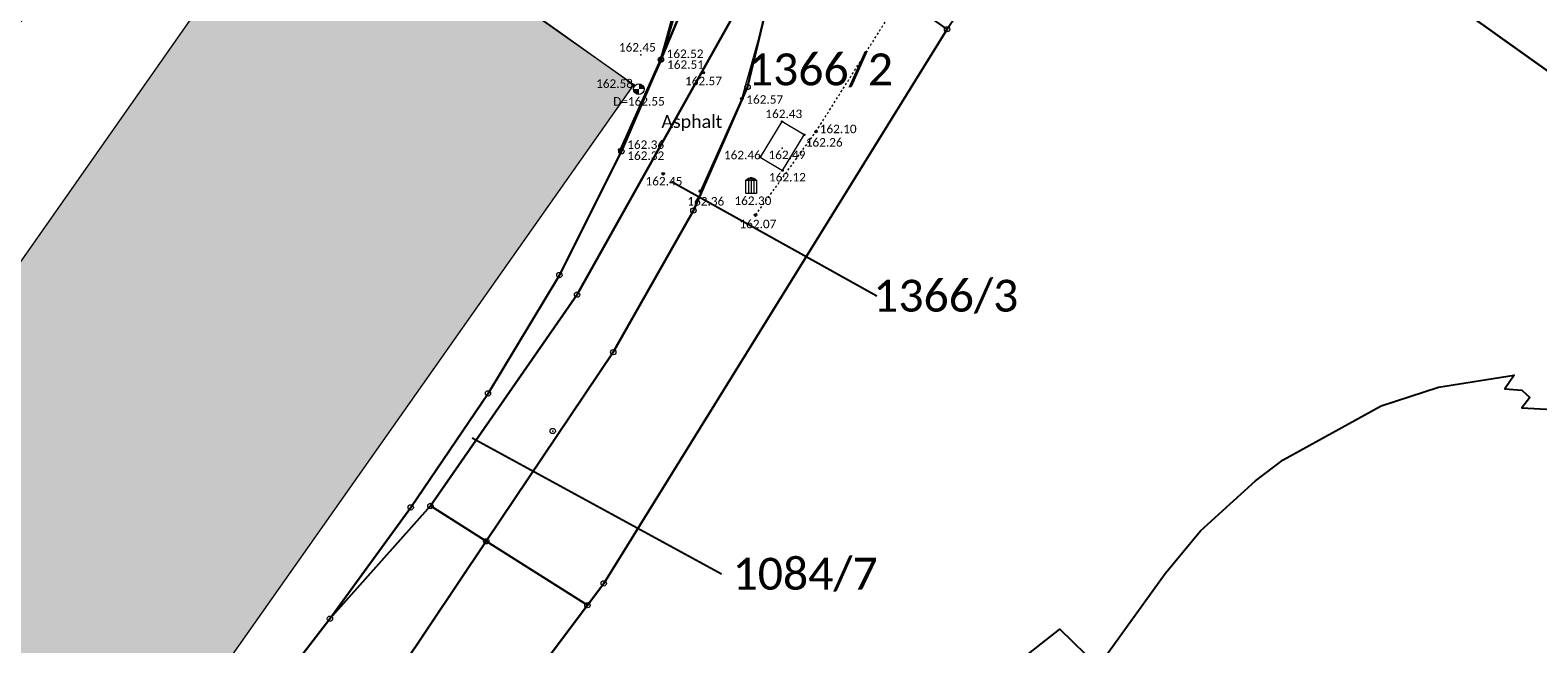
# Model space of a CAD drawing. Header units: metres. Extents: x 32397213 to 32398908, y 5500100 to 5502306.
# Tile 7 of 38: x 32398196 to 32398267, y 5500716 to 5500745. Entities that reach past the tile are written whole.
import ezdxf

# ---------------------------------------------------------------- set-up
doc = ezdxf.new("R2010")
doc.units = ezdxf.units.M
doc.header["$PDSIZE"] = 2.5
doc.linetypes.add('1', pattern=[0])
doc.linetypes.add('4', pattern=[0.36, 0.16, -0.2])
doc.layers.get('0').update_dxf_attribs({"linetype": 'CONTINUOUS'})
for name, color, linetype, lineweight, true_color in [('A_AX_Gebaeude', 7, '1', 18, 0x999999), ('H_BOESCHUNGEN_OBEN', 7, '1', 13, 0x804000), ('H_BORDSTEIN_TIEF', 7, '1', 13, 0x004000), ('H_FLAECHENBEGRENZUNG', 7, '1', 13, 0x804000), ('H_GEBAEUDE_OEFFENTL', 1, '1', 13, 0xff0000), ('H_STRASSENACHSE', 7, '1', 13, 0xbb005e), ('H_STRASSENRAND', 7, '1', 13, 0x008080), ('L_BOESCHUNGEN_OBEN', 7, '1', 13, 0x804000), ('L_BORDSTEIN_TIEF', 7, '1', 13, 0x004000), ('L_FLAECHENBEGRENZUNG', 7, '1', 13, 0x804000), ('L_GEBAEUDE_OEFFENTL', 1, '1', 13, 0xff0000), ('L_STRASSENRAND', 7, '1', 13, 0x008080), ('S_BOESCHUNGEN_OBEN', 7, '1', 13, 0x804000), ('S_BORDSTEIN_TIEF', 7, '1', 13, 0x004000), ('S_FLAECHENBEGRENZUNG', 7, '1', 13, 0x804000), ('S_GEBAEUDE_OEFFENTL', 1, '1', 13, 0xff0000), ('S_STRASSENACHSE', 7, '1', 13, 0xbb005e), ('S_STRASSENRAND', 7, '1', 13, 0x008080)]:
    doc.layers.add(name, color=color, linetype=linetype, lineweight=lineweight, true_color=true_color)
for name, color, linetype, lineweight in [('AX_BesondererGebaeudepunkt_G2200', 7, '1', 18), ('AX_Flurstueck', 7, '1', 18), ('AX_Gebaeude', 7, '1', 18), ('AX_Grenzpunkt_V1000_G2200', 7, '1', 18), ('AX_Grenzpunkt_V9500_G2200', 7, '1', 18), ('AX_Grenzpunkt_V9500_G2300', 7, '1', 18), ('AX_Grenzpunkt_V9500_G3200', 7, '1', 18), ('AX_SonstigerVermessungspunkt_V1310_G2000', 7, '1', 18), ('BESCHRIFTUNG', 7, '1', 13), ('H_KANAL_ABDECKUNG', 7, '1', 13), ('H_KANAL_EINL', 7, '1', 18), ('H_MUELLEIMER', 7, '1', 18), ('H_SITZBANK', 7, '1', 18), ('S_KANAL_ABDECKUNG', 7, '1', 13), ('S_KANAL_EINL', 7, '1', 18), ('S_MUELLEIMER', 7, '1', 18), ('S_SITZBANK', 7, '1', 18)]:
    doc.layers.add(name, color=color, linetype=linetype, lineweight=lineweight)
doc.styles.add('0', font='calibri.ttf')

# ---------------------------------------------------------------- blocks, each defined once
blk = doc.blocks.new('99')
at = {"color": 0}
blk.add_point((0, 0), dxfattribs=at)
blk = doc.blocks.new('122')
at = {"color": 0, "linetype": '1', "ltscale": 0.25, "flags": 128}
for points in [[(-0.2, 0.2), (-0.1, 0.275), (0, 0.275), (0.1, 0.275), (0.2, 0.2)], [(-0.1, 0.2), (-0.05, 0.275), (0.05, 0.275), (0.1, 0.2), (0, 0.2), (0, 0.275)], [(-0.1, 0.2), (-0.1, -0.3)], [(-0.05, 0.275), (-0.0275, 0.3), (0.0275, 0.3), (0.05, 0.275)], [(0, 0.2), (0, -0.3)], [(0.1, 0.2), (0.1, -0.3)]]:
    blk.add_lwpolyline(points, dxfattribs=at)
at = {"color": 0, "linetype": '1', "ltscale": 0.5, "flags": 128}
blk.add_lwpolyline([(-0.2, -0.3), (-0.2, 0.2), (0.2, 0.2), (0.2, -0.3)], close=True, dxfattribs=at)
blk = doc.blocks.new('-1')
at = {"color": 0}
blk.add_circle((0, 0), 0.5, dxfattribs=at)
blk.add_point((0, 0), dxfattribs=at)
blk = doc.blocks.new('4')
at = {"color": 0}
blk.add_circle((0, 0), 0.5, dxfattribs=at)
for points in [[(-0.4924, 0), (-0.4924, -0.0868), (-0.5, 0)], [(-0.4698, 0), (-0.4698, -0.171), (-0.4924, 0), (-0.4924, -0.0868)], [(-0.433, 0), (-0.433, -0.25), (-0.4698, 0), (-0.4698, -0.171)], [(-0.383, 0), (-0.383, -0.3214), (-0.433, 0), (-0.433, -0.25)], [(-0.3214, 0), (-0.3214, -0.383), (-0.383, 0), (-0.383, -0.3214)], [(-0.25, 0), (-0.25, -0.433), (-0.3214, 0), (-0.3214, -0.383)], [(-0.171, 0), (-0.171, -0.4698), (-0.25, 0), (-0.25, -0.433)], [(-0.0868, 0), (-0.0868, -0.4924), (-0.171, 0), (-0.171, -0.4698)], [(0, 0), (0, -0.5), (-0.0868, 0), (-0.0868, -0.4924)], [(0, 0), (0, 0.5), (0.0868, 0), (0.0868, 0.4924)], [(0.0868, 0), (0.0868, 0.4924), (0.171, 0), (0.171, 0.4698)], [(0.171, 0), (0.171, 0.4698), (0.25, 0), (0.25, 0.433)], [(0.25, 0), (0.25, 0.433), (0.3214, 0), (0.3214, 0.383)], [(0.3214, 0), (0.3214, 0.383), (0.383, 0), (0.383, 0.3214)], [(0.383, 0), (0.383, 0.3214), (0.433, 0), (0.433, 0.25)], [(0.433, 0), (0.433, 0.25), (0.4698, 0), (0.4698, 0.171)], [(0.4698, 0), (0.4698, 0.171), (0.4924, 0), (0.4924, 0.0868)], [(0.4924, 0), (0.4924, 0.0868), (0.5, 0)]]:
    blk.add_solid(points, dxfattribs=at)
blk = doc.blocks.new('1')
at = {"color": 0}
blk.add_circle((0, 0), 0.5, dxfattribs=at)
blk.add_point((0, 0), dxfattribs=at)

msp = doc.modelspace()

# ---------------------------------------------------------------- hatches: boundary and pattern name
at = {"layer": 'A_AX_Gebaeude', "linetype": 'Continuous', "lineweight": 13}
msp.add_hatch(color=256, dxfattribs=at).paths.add_polyline_path([(32398178.74, 5500708.101), (32398180.361, 5500706.974), (32398176.191, 5500700.981), (32398177.727, 5500699.894), (32398177.423, 5500699.463), (32398178.106, 5500698.98), (32398178.41, 5500699.411), (32398187.094, 5500693.269), (32398194.49, 5500703.72), (32398196.328, 5500702.426), (32398224.356, 5500742.248), (32398217.297, 5500747.225), (32398207.711, 5500753.985), (32398204.329, 5500749.161), (32398205.558, 5500748.302), (32398180.965, 5500713.226), (32398181.87, 5500712.601)], flags=0)

# ---------------------------------------------------------------- linework, layer by layer
at = {"layer": 'AX_Flurstueck', "color": 7, "linetype": '1', "lineweight": 25, "ltscale": 0.5}
for points in [[(32398286.402, 5500805.143, 0), (32398257.315, 5500767.798, 0), (32398251.764, 5500763.452, 0), (32398247.486, 5500757.072, 0), (32398281.066, 5500733.135, 0), (32398284.186, 5500737.65, 0), (32398285.391, 5500739.393, 0), (32398284.715, 5500739.871, 0), (32398287.878, 5500744.458, 0), (32398287.638, 5500744.714, 0), (32398289.496, 5500757.904, 0), (32398290.188, 5500760.624, 0), (32398291.312, 5500763.677, 0), (32398292.743, 5500766.654, 0), (32398298.15, 5500775.067, 0), (32398306.34, 5500787.66, 0), (32398310.921, 5500795.827, 0), (32398315.99, 5500804.863, 0)], [(32398281.066, 5500733.135, 0), (32398247.486, 5500757.072, 0), (32398239.093, 5500744.869, 0), (32398222.939, 5500718.78, 0), (32398222.17, 5500717.755, 0), (32398215.321, 5500708.629, 0)], [(32398226.124, 5500737.695, 0), (32398235.783, 5500732.323, 0)], [(32398231.339, 5500706.345, 0), (32398244.405, 5500716.623, 0), (32398246.2, 5500714.862, 0), (32398249.359, 5500719.25, 0), (32398251.018, 5500721.26, 0), (32398253.607, 5500723.609, 0), (32398254.917, 5500724.598, 0), (32398259.515, 5500727.137, 0), (32398262.224, 5500728.017, 0), (32398265.782, 5500728.587, 0), (32398265.342, 5500727.941, 0), (32398266.134, 5500727.883, 0), (32398266.517, 5500727.534, 0), (32398266.149, 5500727.044, 0), (32398274.225, 5500726.608, 0)], [(32398216.751, 5500725.626, 0), (32398228.474, 5500719.235, 0)]]:
    msp.add_polyline3d(points, dxfattribs=at)
for points in [[(32398175.576, 5500720.318, 0), (32398162.221, 5500703.234, 0), (32398178.46, 5500689.003, 0), (32398180.357, 5500687.341, 0), (32398183.089, 5500684.946, 0), (32398197.988, 5500701.816, 0), (32398199.835, 5500704.055, 0), (32398202.137, 5500706.844, 0), (32398210.053, 5500717.12, 0), (32398213.852, 5500722.358, 0), (32398217.491, 5500727.726, 0), (32398220.849, 5500733.293, 0), (32398223.768, 5500739.121, 0), (32398225.627, 5500743.429, 0), (32398226.847, 5500747.887, 0), (32398227.717, 5500752.455, 0), (32398228.176, 5500757.294, 0), (32398228.526, 5500764.271, 0), (32398222.238, 5500768.528, 0), (32398209.573, 5500760.311, 0), (32398189.261, 5500738.56, 0), (32398174.067, 5500724.796, 0), (32398176.516, 5500722.457, 0)], [(32398213.852, 5500722.358, 0), (32398210.053, 5500717.12, 0), (32398214.781, 5500722.426, 0), (32398221.681, 5500732.374, 0), (32398231.605, 5500750.086, 0), (32398227.95, 5500752.313, 0), (32398227.781, 5500748.607, 0), (32398225.627, 5500743.429, 0), (32398223.768, 5500739.121, 0), (32398220.849, 5500733.293, 0), (32398217.491, 5500727.726, 0)], [(32398227.717, 5500752.455, 0), (32398226.847, 5500747.887, 0), (32398225.627, 5500743.429, 0), (32398227.781, 5500748.607, 0), (32398227.95, 5500752.313, 0)], [(32398221.681, 5500732.374, 0), (32398214.781, 5500722.426, 0), (32398217.41, 5500720.764, 0), (32398223.388, 5500729.666, 0), (32398227.157, 5500736.333, 0), (32398229.706, 5500742.151, 0), (32398231.605, 5500750.086, 0)], [(32398223.388, 5500729.666, 0), (32398217.41, 5500720.764, 0), (32398222.17, 5500717.755, 0), (32398222.939, 5500718.78, 0), (32398239.093, 5500744.869, 0), (32398231.605, 5500750.086, 0), (32398229.706, 5500742.151, 0), (32398227.157, 5500736.333, 0)], [(32398202.137, 5500706.844, 0), (32398199.835, 5500704.055, 0), (32398202.919, 5500701.573, 0), (32398205.135, 5500704.206, 0), (32398213.372, 5500714.751, 0), (32398217.41, 5500720.764, 0), (32398214.781, 5500722.426, 0), (32398210.053, 5500717.12, 0)], [(32398205.135, 5500704.206, 0), (32398202.919, 5500701.573, 0), (32398205.313, 5500699.646, 0), (32398215.321, 5500708.629, 0), (32398222.17, 5500717.755, 0), (32398217.41, 5500720.764, 0), (32398213.372, 5500714.751, 0)]]:
    msp.add_polyline3d(points, close=True, dxfattribs=at)
at = {"layer": 'AX_Gebaeude', "color": 7, "linetype": '1', "lineweight": 13, "ltscale": 0.5}
msp.add_polyline3d([(32398178.74, 5500708.101, 0), (32398180.361, 5500706.974, 0), (32398176.191, 5500700.981, 0), (32398177.727, 5500699.894, 0), (32398177.423, 5500699.463, 0), (32398178.106, 5500698.98, 0), (32398178.41, 5500699.411, 0), (32398187.094, 5500693.269, 0), (32398194.49, 5500703.72, 0), (32398196.328, 5500702.426, 0), (32398224.356, 5500742.248, 0), (32398217.297, 5500747.225, 0), (32398207.711, 5500753.985, 0), (32398204.329, 5500749.161, 0), (32398205.558, 5500748.302, 0), (32398180.965, 5500713.226, 0), (32398181.87, 5500712.601, 0)], close=True, dxfattribs=at)
at = {"layer": 'L_BOESCHUNGEN_OBEN', "color": 36, "linetype": '4', "lineweight": 13, "ltscale": 0.5, "true_color": 0x804000}
msp.add_polyline3d([(32398230.082, 5500736.121, 162.073), (32398232.926, 5500740.045, 162.099), (32398236.916, 5500746.368, 162.316)], dxfattribs=at)
at = {"layer": 'L_BORDSTEIN_TIEF', "color": 98, "lineweight": 18, "ltscale": 0.5, "true_color": 0x004000}
msp.add_polyline3d([(32398228.508, 5500764.219, 163.263), (32398228.003, 5500756.014, 163.018), (32398227.637, 5500752.259, 162.862), (32398226.46, 5500746.389, 162.617), (32398225.57, 5500743.402, 162.522), (32398223.698, 5500739.187, 162.361)], dxfattribs=at)
at = {"layer": 'L_FLAECHENBEGRENZUNG', "color": 57, "linetype": '1', "ltscale": 0.5, "true_color": 0x808040}
msp.add_polyline3d([(32398230.3, 5500738.847, 162.462), (32398231.351, 5500738.215, 162.122), (32398232.37, 5500739.897, 162.265), (32398231.323, 5500740.519, 162.427)], close=True, dxfattribs=at)
at = {"layer": 'L_GEBAEUDE_OEFFENTL', "color": 1, "ltscale": 0.5, "true_color": 0xff0000}
msp.add_polyline3d([(32398204.326, 5500749.161, 162.382), (32398207.773, 5500754.094, 162.269), (32398224.359, 5500742.256, 162.582)], dxfattribs=at)
at = {"layer": 'L_STRASSENRAND', "color": 136, "linetype": '1', "lineweight": 13, "ltscale": 0.5, "true_color": 0x008080}
for points in [[(32398227.489, 5500737.244, 162.364), (32398229.439, 5500741.597, 162.57), (32398231.283, 5500748.198, 162.735), (32398231.602, 5500750.085, 162.812)], [(32398226.536, 5500746.387, 162.625), (32398225.643, 5500743.375, 162.513), (32398223.738, 5500739.156, 162.325)]]:
    msp.add_polyline3d(points, dxfattribs=at)

# ---------------------------------------------------------------- block references
at = {"layer": 'AX_BesondererGebaeudepunkt_G2200', "color": 7, "xscale": 0.05, "yscale": 0.05, "zscale": 0.05}
msp.add_blockref('99', (32398224.356, 5500742.248), dxfattribs=at)
at = {"layer": 'AX_Grenzpunkt_V1000_G2200', "color": 7, "xscale": 0.25, "yscale": 0.25, "zscale": 0.25}
for p in [(32398225.627, 5500743.429), (32398229.706, 5500742.151), (32398223.768, 5500739.121), (32398227.157, 5500736.333), (32398220.849, 5500733.293), (32398223.388, 5500729.666), (32398217.491, 5500727.726), (32398213.852, 5500722.358), (32398210.053, 5500717.12)]:
    msp.add_blockref('-1', p, dxfattribs=at)
at = {"layer": 'AX_Grenzpunkt_V9500_G2200', "color": 7, "xscale": 0.25, "yscale": 0.25, "zscale": 0.25}
for p in [(32398217.41, 5500720.764), (32398222.939, 5500718.78), (32398222.17, 5500717.755)]:
    msp.add_blockref('-1', p, dxfattribs=at)
at = {"layer": 'AX_Grenzpunkt_V9500_G2300', "color": 7, "xscale": 0.25, "yscale": 0.25, "zscale": 0.25}
msp.add_blockref('-1', (32398239.093, 5500744.869), dxfattribs=at)
at = {"layer": 'AX_Grenzpunkt_V9500_G3200', "color": 7, "xscale": 0.25, "yscale": 0.25, "zscale": 0.25}
for p in [(32398221.681, 5500732.374), (32398214.781, 5500722.426)]:
    msp.add_blockref('-1', p, dxfattribs=at)
at = {"layer": 'AX_SonstigerVermessungspunkt_V1310_G2000', "color": 7, "xscale": 0.25, "yscale": 0.25, "zscale": 0.25}
msp.add_blockref('-1', (32398220.535, 5500725.954), dxfattribs=at)
at = {"layer": 'S_BOESCHUNGEN_OBEN', "color": 36, "lineweight": 13, "true_color": 0x804000, "xscale": 0.125, "yscale": 0.125, "zscale": 0.125}
for p in [(32398232.926, 5500740.045, 162.099), (32398230.082, 5500736.121, 162.073)]:
    msp.add_blockref('1', p, dxfattribs=at)
at = {"layer": 'S_BORDSTEIN_TIEF', "color": 98, "lineweight": 18, "true_color": 0x004000, "xscale": 0.125, "yscale": 0.125, "zscale": 0.125}
for p in [(32398225.57, 5500743.402, 162.522), (32398223.698, 5500739.187, 162.361)]:
    msp.add_blockref('1', p, dxfattribs=at)
at = {"layer": 'S_FLAECHENBEGRENZUNG', "color": 57, "true_color": 0x808040, "xscale": 0.075, "yscale": 0.075, "zscale": 0.075}
for p in [(32398231.323, 5500740.519, 162.427), (32398232.37, 5500739.897, 162.265), (32398230.3, 5500738.847, 162.462), (32398231.351, 5500738.215, 162.122)]:
    msp.add_blockref('1', p, dxfattribs=at)
at = {"layer": 'S_GEBAEUDE_OEFFENTL', "color": 1, "true_color": 0xff0000, "xscale": 0.05, "yscale": 0.05, "zscale": 0.05}
msp.add_blockref('-1', (32398224.359, 5500742.256, 162.582), dxfattribs=at)
at = {"layer": 'S_KANAL_ABDECKUNG', "xscale": 0.5, "yscale": 0.5, "zscale": 0.5}
msp.add_blockref('4', (32398224.589, 5500742.046, 162.549), dxfattribs=at)
at = {"layer": 'S_KANAL_EINL', "xscale": 0.125, "yscale": 0.125, "zscale": 0.125}
msp.add_blockref('99', (32398224.687, 5500743.662, 162.453), dxfattribs=at)
at = {"layer": 'S_MUELLEIMER', "xscale": 1.25, "yscale": 1.25, "zscale": 1.25}
msp.add_blockref('122', (32398229.877, 5500737.51, 162.3), dxfattribs=at)
at = {"layer": 'S_SITZBANK', "color": 7, "lineweight": 13, "xscale": 0.625, "yscale": 0.625, "zscale": 0.625}
msp.add_blockref('99', (32398231.333, 5500739.266, 162.494), dxfattribs=at)
at = {"layer": 'S_STRASSENACHSE', "color": 236, "lineweight": 18, "true_color": 0x800040, "xscale": 0.125, "yscale": 0.125, "zscale": 0.125}
for p in [(32398227.612, 5500742.821, 162.574), (32398225.733, 5500738.066, 162.446)]:
    msp.add_blockref('1', p, dxfattribs=at)
at = {"layer": 'S_STRASSENRAND', "color": 136, "lineweight": 13, "true_color": 0x008080, "xscale": 0.125, "yscale": 0.125, "zscale": 0.125}
for p in [(32398225.643, 5500743.375, 162.513), (32398229.439, 5500741.597, 162.57), (32398223.738, 5500739.156, 162.325), (32398227.489, 5500737.244, 162.364)]:
    msp.add_blockref('1', p, dxfattribs=at)

# ---------------------------------------------------------------- texts
at = {"layer": 'AX_Flurstueck', "color": 7, "char_height": 1.5, "attachment_point": 2, "style": '0'}
for s, insert in [('1366/2', (32398233.136, 5500743.725)), ('1366/3', (32398239.031, 5500733.073)), ('1084/7', (32398232.416, 5500719.985))]:
    msp.add_mtext(s, dxfattribs=dict(at, insert=insert))
at = {"layer": 'BESCHRIFTUNG', "insert": (32398225.652, 5500740.821), "char_height": 0.6, "attachment_point": 1, "style": '0'}
msp.add_mtext('Asphalt', dxfattribs=at)
at = {"layer": 'H_BOESCHUNGEN_OBEN', "color": 36, "true_color": 0x804000, "char_height": 0.4, "attachment_point": 1, "style": '0'}
for s, insert in [('162.10', (32398233.1, 5500740.373, 162.099)), ('162.07', (32398229.323, 5500735.898, 162.073))]:
    msp.add_mtext(s, dxfattribs=dict(at, insert=insert))
at = {"layer": 'H_BORDSTEIN_TIEF', "color": 98, "true_color": 0x004000, "char_height": 0.4, "attachment_point": 1, "style": '0'}
for s, insert in [('162.52', (32398225.896, 5500743.91, 162.522)), ('162.36', (32398224.041, 5500739.635, 162.361))]:
    msp.add_mtext(s, dxfattribs=dict(at, insert=insert))
at = {"layer": 'H_FLAECHENBEGRENZUNG', "color": 57, "true_color": 0x808040, "char_height": 0.4, "attachment_point": 1, "style": '0'}
for s, insert in [('162.43', (32398230.541, 5500741.083, 162.427)), ('162.26', (32398232.442, 5500739.741, 162.265)), ('162.46', (32398228.592, 5500739.144, 162.462)), ('162.12', (32398230.713, 5500738.1, 162.122))]:
    msp.add_mtext(s, dxfattribs=dict(at, insert=insert))
at = {"layer": 'H_GEBAEUDE_OEFFENTL', "color": 1, "true_color": 0xff0000, "insert": (32398222.577, 5500742.506, 162.582), "char_height": 0.4, "attachment_point": 1, "style": '0'}
msp.add_mtext('162.58', dxfattribs=at)
at = {"layer": 'H_KANAL_ABDECKUNG', "insert": (32398223.378, 5500741.67, 162.549), "char_height": 0.4, "attachment_point": 1, "style": '0'}
msp.add_mtext('D=162.55', dxfattribs=at)
at = {"layer": 'H_KANAL_EINL', "insert": (32398223.65, 5500744.213, 162.453), "char_height": 0.4, "attachment_point": 1, "style": '0'}
msp.add_mtext('162.45', dxfattribs=at)
at = {"layer": 'H_MUELLEIMER', "insert": (32398229.087, 5500736.994, 162.3), "char_height": 0.4, "attachment_point": 1, "style": '0'}
msp.add_mtext('162.30', dxfattribs=at)
at = {"layer": 'H_SITZBANK', "color": 7, "insert": (32398230.689, 5500739.151, 162.494), "char_height": 0.4, "attachment_point": 1, "style": '0'}
msp.add_mtext('162.49', dxfattribs=at)
at = {"layer": 'H_STRASSENACHSE', "color": 236, "true_color": 0x800040, "char_height": 0.4, "attachment_point": 1, "style": '0'}
for s, insert in [('162.57', (32398226.763, 5500742.626, 162.574)), ('162.45', (32398224.902, 5500737.913, 162.446))]:
    msp.add_mtext(s, dxfattribs=dict(at, insert=insert))
at = {"layer": 'H_STRASSENRAND', "color": 136, "true_color": 0x008080, "char_height": 0.4, "attachment_point": 1, "style": '0'}
for s, insert in [('162.51', (32398225.918, 5500743.402, 162.513)), ('162.57', (32398229.644, 5500741.76, 162.57)), ('162.32', (32398224.047, 5500739.115, 162.325)), ('162.36', (32398226.872, 5500736.967, 162.364))]:
    msp.add_mtext(s, dxfattribs=dict(at, insert=insert))

doc.saveas('drawing.dxf')
